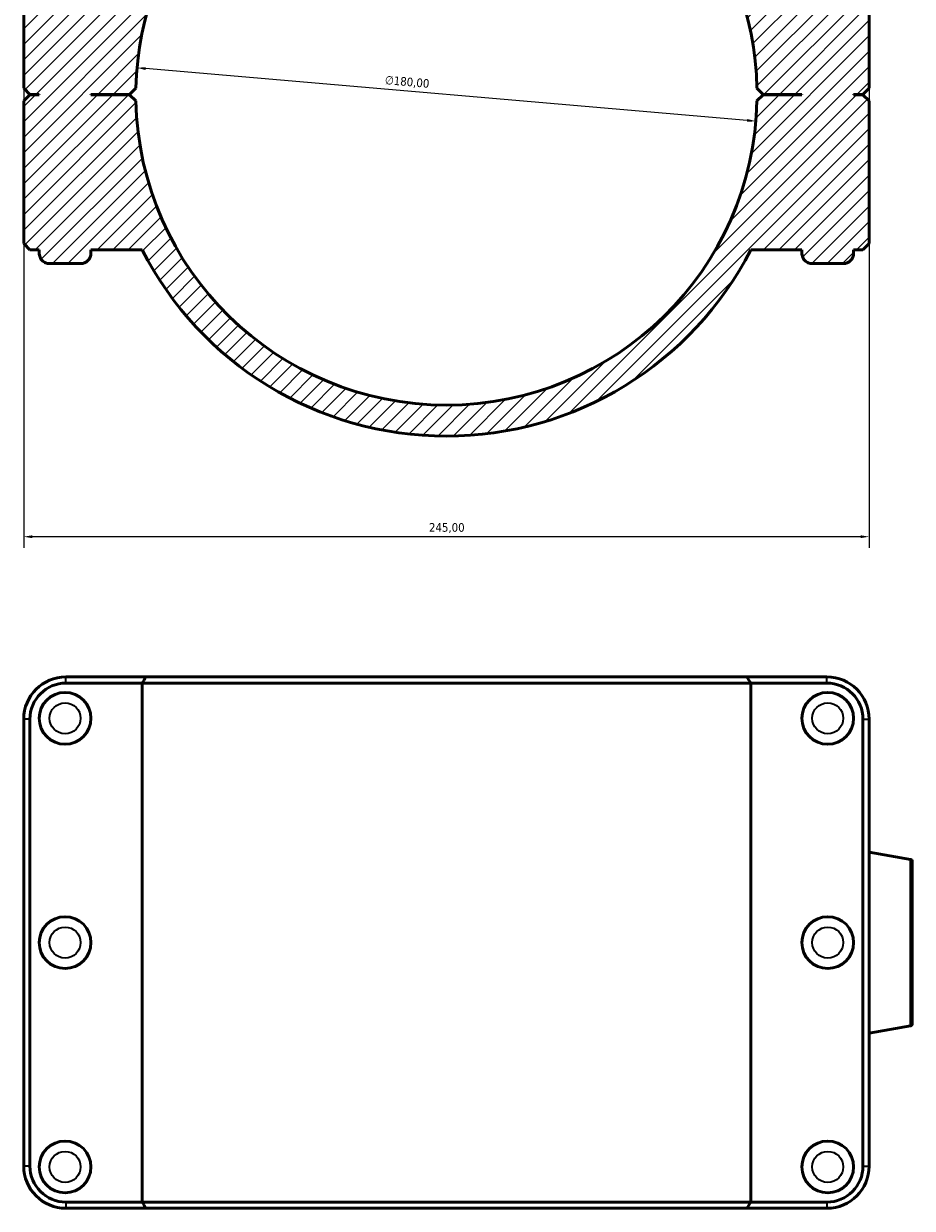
# Model space of a CAD drawing. Header units: millimetres. Extents: x 0 to 1062, y -44 to 1487.
# Tile 6 of 8: x 337 to 594, y 785 to 1128. Entities that reach past the tile are written whole.
import ezdxf

# ---------------------------------------------------------------- set-up
doc = ezdxf.new("R2010")
doc.units = ezdxf.units.MM
for name, color, linetype, lineweight in [('Dimension (ISO)', 7, 'Continuous', 25), ('Hatch (ISO)', 7, 'Continuous', 18), ('Visible (ISO)', 7, 'Continuous', 50), ('Visible Narrow (ISO)', 7, 'Continuous', 35)]:
    doc.layers.add(name, color=color, linetype=linetype, lineweight=lineweight)
doc.styles.add('Note Text (ISO)', font='tahoma.ttf')
doc.dimstyles.new('Default (ISO)', dxfattribs={"dimtxt": 2.5, "dimasz": 2.5, "dimexe": 3.175, "dimexo": 0, "dimgap": 0.762, "dimtad": 1, "dimrnd": 1e-08, "dimzin": 0, "dimtxsty": 'Note Text (ISO)', "dimcen": 0.09, "dimdle": 10, "dimclrd": 256, "dimclre": 256, "dimclrt": 232, "dimazin": 0, "dimtfac": 1.40208, "dimtmove": 0, "dimatfit": 3, "dimfxl": 1, "dimtolj": 1, "dimtzin": 0, "dimlwd": -1, "dimlwe": -1, "dimarcsym": 0})

# ---------------------------------------------------------------- blocks, each defined once
blk = doc.blocks.new('*D7')
at = {"layer": 'Defpoints', "color": 0, "transparency": 16777216}
for p in [(369.36, 1115.51), (548.7, 1100.05)]:
    blk.add_point(p, dxfattribs=at)
at = {"layer": 'Dimension (ISO)', "transparency": 16777216}
blk.add_line((546.21, 1100.26), (371.85, 1115.29), dxfattribs=at)
blk.add_arc((459.03, 1107.78), 90, 100.24, 177.0945, dxfattribs=at)
for points in [[(371.89, 1115.71), (371.82, 1114.88), (369.36, 1115.51)], [(546.25, 1100.68), (546.17, 1099.85), (548.7, 1100.05)]]:
    blk.add_solid(points, dxfattribs=at)
at = {"layer": 'Dimension (ISO)', "color": 232, "true_color": 0xca0064, "transparency": 16777216, "insert": (441.34, 1113.29), "char_height": 2.5, "attachment_point": 1, "rotation": 355.0733, "style": 'Note Text (ISO)'}
blk.add_mtext('\\A1;∅180,00', dxfattribs=at)
blk = doc.blocks.new('*D13')
at = {"layer": 'Defpoints', "color": 0, "transparency": 16777216}
for p in [(336.53, 1109.63), (581.53, 1109.63), (336.53, 979.63)]:
    blk.add_point(p, dxfattribs=at)
at = {"layer": 'Dimension (ISO)', "transparency": 16777216}
for p, q in [((336.53, 1109.63), (336.53, 976.45)), ((581.53, 1109.63), (581.53, 976.45)), ((579.03, 979.63), (339.03, 979.63))]:
    blk.add_line(p, q, dxfattribs=at)
for points in [[(339.03, 980.05), (339.03, 979.21), (336.53, 979.63)], [(579.03, 980.05), (579.03, 979.21), (581.53, 979.63)]]:
    blk.add_solid(points, dxfattribs=at)
at = {"layer": 'Dimension (ISO)', "color": 232, "true_color": 0xca0064, "transparency": 16777216, "insert": (453.98, 983.57), "char_height": 2.5, "attachment_point": 1, "style": 'Note Text (ISO)'}
blk.add_mtext('\\A1;245,00', dxfattribs=at)

msp = doc.modelspace()

# ---------------------------------------------------------------- hatches: boundary and pattern name
at = {"layer": 'Hatch (ISO)'}
h = msp.add_hatch(dxfattribs=at)
h.set_pattern_fill('ANSI31', color=256, scale=25.4, style=0)
h.set_pattern_definition([(45, (0, 0), (-2.245064, 2.245064), [])])
edge = h.paths.add_edge_path()
edge.add_line((435.512, 1234.78), (433.712, 1232.98))
edge.add_line((433.712, 1232.98), (433.712, 1203.488))
edge.add_ellipse((459.031, 1107.78), major_axis=(-25.319, 95.708), ratio=1, start_angle=0, end_angle=48.14657)
edge.add_line((370.85, 1152.78), (357.191, 1152.78))
edge.add_line((357.191, 1152.78), (357.191, 1157.78))
edge.add_line((357.191, 1157.78), (353.531, 1157.78))
edge.add_line((353.531, 1157.78), (353.531, 1158.98))
edge.add_line((353.531, 1158.98), (351.731, 1160.78))
edge.add_line((351.731, 1160.78), (345.332, 1160.78))
edge.add_line((345.332, 1160.78), (343.531, 1158.98))
edge.add_line((343.531, 1158.98), (343.531, 1157.78))
edge.add_line((343.531, 1157.78), (339.924, 1157.78))
edge.add_line((339.924, 1157.78), (339.924, 1152.78))
edge.add_line((339.924, 1152.78), (338.331, 1152.78))
edge.add_line((338.331, 1152.78), (336.531, 1150.98))
edge.add_line((336.531, 1150.98), (336.531, 1109.63))
edge.add_line((336.531, 1109.63), (338.331, 1107.83))
edge.add_line((338.331, 1107.83), (341.031, 1107.83))
edge.add_line((341.031, 1107.83), (341.031, 1107.73))
edge.add_line((341.031, 1107.73), (338.331, 1107.73))
edge.add_line((338.331, 1107.73), (336.531, 1105.93))
edge.add_line((336.531, 1105.93), (336.531, 1064.58))
edge.add_line((336.531, 1064.58), (338.331, 1062.78))
edge.add_line((338.331, 1062.78), (341.031, 1062.78))
edge.add_line((341.031, 1062.78), (341.031, 1061.78))
edge.add_spline(control_points=[(341.031, 1061.78), (341.031, 1061.41), (341.118, 1060.974), (341.401, 1060.29), (341.648, 1059.92), (342.172, 1059.397), (342.541, 1059.15), (343.225, 1058.867), (343.661, 1058.78), (344.031, 1058.78)], knot_values=[0, 0, 0, 0, 0.1110712, 0.1110712, 0.2221435, 0.2221435, 0.3332179, 0.3332179, 0.4442964, 0.4442964, 0.4442964, 0.4442964], degree=3, periodic=0)
edge.add_line((344.031, 1058.78), (353.031, 1058.78))
edge.add_spline(control_points=[(353.031, 1058.78), (353.401, 1058.78), (353.837, 1058.867), (354.521, 1059.15), (354.891, 1059.397), (355.414, 1059.92), (355.661, 1060.29), (355.944, 1060.974), (356.031, 1061.41), (356.031, 1061.78)], knot_values=[-0.4442964, -0.4442964, -0.4442964, -0.4442964, -0.3332179, -0.3332179, -0.2221435, -0.2221435, -0.1110712, -0.1110712, 0, 0, 0, 0], degree=3, periodic=0)
edge.add_line((356.031, 1061.78), (356.031, 1062.78))
edge.add_line((356.031, 1062.78), (370.85, 1062.78))
edge.add_ellipse((459.031, 1107.78), major_axis=(-88.182, -45), ratio=1, start_angle=0, end_angle=125.92862)
edge.add_line((547.213, 1062.78), (562.031, 1062.78))
edge.add_line((562.031, 1062.78), (562.031, 1061.78))
edge.add_spline(control_points=[(562.031, 1061.78), (562.031, 1061.41), (562.118, 1060.974), (562.401, 1060.29), (562.648, 1059.92), (563.172, 1059.397), (563.541, 1059.15), (564.225, 1058.867), (564.661, 1058.78), (565.031, 1058.78)], knot_values=[0, 0, 0, 0, 0.1110712, 0.1110712, 0.2221435, 0.2221435, 0.3332179, 0.3332179, 0.4442964, 0.4442964, 0.4442964, 0.4442964], degree=3, periodic=0)
edge.add_line((565.031, 1058.78), (574.031, 1058.78))
edge.add_spline(control_points=[(574.031, 1058.78), (574.401, 1058.78), (574.837, 1058.867), (575.521, 1059.15), (575.891, 1059.397), (576.414, 1059.92), (576.661, 1060.29), (576.944, 1060.974), (577.031, 1061.41), (577.031, 1061.78)], knot_values=[-0.4442964, -0.4442964, -0.4442964, -0.4442964, -0.3332179, -0.3332179, -0.2221435, -0.2221435, -0.1110712, -0.1110712, 0, 0, 0, 0], degree=3, periodic=0)
edge.add_line((577.031, 1061.78), (577.031, 1062.78))
edge.add_line((577.031, 1062.78), (579.731, 1062.78))
edge.add_line((579.731, 1062.78), (581.531, 1064.58))
edge.add_line((581.531, 1064.58), (581.531, 1105.93))
edge.add_line((581.531, 1105.93), (579.731, 1107.73))
edge.add_line((579.731, 1107.73), (577.031, 1107.73))
edge.add_line((577.031, 1107.73), (577.031, 1107.83))
edge.add_line((577.031, 1107.83), (579.731, 1107.83))
edge.add_line((579.731, 1107.83), (581.531, 1109.63))
edge.add_line((581.531, 1109.63), (581.531, 1150.98))
edge.add_line((581.531, 1150.98), (579.731, 1152.78))
edge.add_line((579.731, 1152.78), (578.138, 1152.78))
edge.add_line((578.138, 1152.78), (578.138, 1157.78))
edge.add_line((578.138, 1157.78), (574.531, 1157.78))
edge.add_line((574.531, 1157.78), (574.531, 1158.98))
edge.add_line((574.531, 1158.98), (572.731, 1160.78))
edge.add_line((572.731, 1160.78), (566.332, 1160.78))
edge.add_line((566.332, 1160.78), (564.531, 1158.98))
edge.add_line((564.531, 1158.98), (564.531, 1157.78))
edge.add_line((564.531, 1157.78), (560.871, 1157.78))
edge.add_line((560.871, 1157.78), (560.871, 1152.78))
edge.add_line((560.871, 1152.78), (547.213, 1152.78))
edge.add_ellipse((459.031, 1107.78), major_axis=(88.182, 45), ratio=1, start_angle=0, end_angle=48.14657)
edge.add_line((484.35, 1203.488), (484.35, 1232.98))
edge.add_line((484.35, 1232.98), (482.55, 1234.78))
edge.add_line((482.55, 1234.78), (478.507, 1234.78))
edge.add_line((478.507, 1234.78), (478.507, 1234.88))
edge.add_line((478.507, 1234.88), (484.35, 1234.88))
edge.add_line((484.35, 1234.88), (484.35, 1238.58))
edge.add_line((484.35, 1238.58), (515.531, 1238.58))
edge.add_line((515.531, 1238.58), (520.331, 1233.78))
edge.add_line((520.331, 1233.78), (517.903, 1233.78))
edge.add_line((517.903, 1233.78), (517.903, 1229.62))
edge.add_spline(control_points=[(517.903, 1229.62), (517.903, 1229.541), (517.921, 1229.448), (517.982, 1229.302), (518.034, 1229.223), (518.146, 1229.111), (518.225, 1229.059), (518.371, 1228.998), (518.464, 1228.98), (518.543, 1228.98)], knot_values=[-0.0947817, -0.0947817, -0.0947817, -0.0947817, -0.0710862, -0.0710862, -0.0473908, -0.0473908, -0.0236954, -0.0236954, 0, 0, 0, 0], degree=3, periodic=0)
edge.add_line((518.543, 1228.98), (519.191, 1228.98))
edge.add_spline(control_points=[(519.191, 1228.98), (519.27, 1228.98), (519.363, 1228.998), (519.509, 1229.059), (519.588, 1229.111), (519.7, 1229.223), (519.752, 1229.302), (519.813, 1229.448), (519.831, 1229.541), (519.831, 1229.62)], knot_values=[0, 0, 0, 0, 0.0236954, 0.0236954, 0.0473908, 0.0473908, 0.0710862, 0.0710862, 0.0947817, 0.0947817, 0.0947817, 0.0947817], degree=3, periodic=0)
edge.add_line((519.831, 1229.62), (519.831, 1232.18))
edge.add_line((519.831, 1232.18), (526.531, 1232.18))
edge.add_line((526.531, 1232.18), (526.531, 1225.78))
edge.add_line((526.531, 1225.78), (529.731, 1225.78))
edge.add_line((529.731, 1225.78), (529.731, 1228.02))
edge.add_line((529.731, 1228.02), (566.668, 1228.02))
edge.add_line((566.668, 1228.02), (567.031, 1229.019))
edge.add_line((567.031, 1229.019), (593.502, 1233.687))
edge.add_spline(control_points=[(593.502, 1233.687), (593.549, 1233.695), (593.596, 1233.709), (593.709, 1233.756), (593.788, 1233.809), (593.9, 1233.92), (593.952, 1233.999), (594.013, 1234.145), (594.031, 1234.238), (594.031, 1234.317)], knot_values=[0.0105681, 0.0105681, 0.0105681, 0.0105681, 0.0236954, 0.0236954, 0.0473908, 0.0473908, 0.0710862, 0.0710862, 0.0947817, 0.0947817, 0.0947817, 0.0947817], degree=3, periodic=0)
edge.add_line((594.031, 1234.317), (594.031, 1241.78))
edge.add_line((594.031, 1241.78), (582.781, 1239.796))
edge.add_line((582.781, 1239.796), (582.781, 1241.78))
edge.add_line((582.781, 1241.78), (527.031, 1241.78))
edge.add_line((527.031, 1241.78), (527.031, 1244.98))
edge.add_line((527.031, 1244.98), (459.031, 1244.98))
edge.add_line((459.031, 1244.98), (459.031, 1238.58))
edge.add_line((459.031, 1238.58), (475.031, 1238.58))
edge.add_line((475.031, 1238.58), (475.031, 1196.346))
edge.add_ellipse((459.031, 1107.78), major_axis=(16, 88.566), ratio=1, start_angle=281.41807, end_angle=360, ccw=False)
edge.add_line((549.012, 1109.63), (550.831, 1107.83))
edge.add_line((550.831, 1107.83), (562.031, 1107.83))
edge.add_line((562.031, 1107.83), (562.031, 1107.73))
edge.add_line((562.031, 1107.73), (550.831, 1107.73))
edge.add_line((550.831, 1107.73), (549.012, 1105.93))
edge.add_ellipse((459.031, 1107.78), major_axis=(89.981, -1.85), ratio=1, start_angle=182.35553, end_angle=360, ccw=False)
edge.add_line((369.05, 1105.93), (367.231, 1107.73))
edge.add_line((367.231, 1107.73), (356.031, 1107.73))
edge.add_line((356.031, 1107.73), (356.031, 1107.83))
edge.add_line((356.031, 1107.83), (367.231, 1107.83))
edge.add_line((367.231, 1107.83), (369.05, 1109.63))
edge.add_ellipse((459.031, 1107.78), major_axis=(-89.981, 1.85), ratio=1, start_angle=281.41807, end_angle=360, ccw=False)
edge.add_line((443.031, 1196.346), (443.031, 1382.523))
edge.add_line((443.031, 1382.523), (475.031, 1382.523))
edge.add_line((475.031, 1382.523), (475.031, 1276.98))
edge.add_line((475.031, 1276.98), (459.031, 1276.98))
edge.add_line((459.031, 1276.98), (459.031, 1270.58))
edge.add_line((459.031, 1270.58), (527.031, 1270.58))
edge.add_line((527.031, 1270.58), (527.031, 1273.78))
edge.add_line((527.031, 1273.78), (582.781, 1273.78))
edge.add_line((582.781, 1273.78), (582.781, 1275.763))
edge.add_line((582.781, 1275.763), (594.031, 1273.78))
edge.add_line((594.031, 1273.78), (594.031, 1281.243))
edge.add_spline(control_points=[(594.031, 1281.243), (594.031, 1281.322), (594.013, 1281.415), (593.952, 1281.561), (593.9, 1281.639), (593.788, 1281.751), (593.709, 1281.804), (593.596, 1281.851), (593.549, 1281.865), (593.502, 1281.873)], knot_values=[0.2843451, 0.2843451, 0.2843451, 0.2843451, 0.3080406, 0.3080406, 0.331736, 0.331736, 0.3554314, 0.3554314, 0.3685587, 0.3685587, 0.3685587, 0.3685587], degree=3, periodic=0)
edge.add_line((593.502, 1281.873), (567.031, 1286.541))
edge.add_line((567.031, 1286.541), (566.668, 1287.54))
edge.add_line((566.668, 1287.54), (529.731, 1287.54))
edge.add_line((529.731, 1287.54), (529.731, 1289.78))
edge.add_line((529.731, 1289.78), (526.531, 1289.78))
edge.add_line((526.531, 1289.78), (526.531, 1283.38))
edge.add_line((526.531, 1283.38), (519.831, 1283.38))
edge.add_line((519.831, 1283.38), (519.831, 1285.94))
edge.add_spline(control_points=[(519.831, 1285.94), (519.831, 1286.019), (519.813, 1286.112), (519.752, 1286.258), (519.7, 1286.336), (519.588, 1286.448), (519.509, 1286.501), (519.363, 1286.561), (519.27, 1286.58), (519.191, 1286.58)], knot_values=[-0.0947817, -0.0947817, -0.0947817, -0.0947817, -0.0710862, -0.0710862, -0.0473908, -0.0473908, -0.0236954, -0.0236954, 0, 0, 0, 0], degree=3, periodic=0)
edge.add_line((519.191, 1286.58), (518.543, 1286.58))
edge.add_spline(control_points=[(518.543, 1286.58), (518.464, 1286.58), (518.371, 1286.561), (518.225, 1286.501), (518.146, 1286.448), (518.034, 1286.336), (517.982, 1286.258), (517.921, 1286.112), (517.903, 1286.019), (517.903, 1285.94)], knot_values=[0, 0, 0, 0, 0.0236954, 0.0236954, 0.0473908, 0.0473908, 0.0710862, 0.0710862, 0.0947817, 0.0947817, 0.0947817, 0.0947817], degree=3, periodic=0)
edge.add_line((517.903, 1285.94), (517.903, 1281.78))
edge.add_line((517.903, 1281.78), (520.331, 1281.78))
edge.add_line((520.331, 1281.78), (515.531, 1276.98))
edge.add_line((515.531, 1276.98), (482.402, 1276.98))
edge.add_line((482.402, 1276.98), (482.402, 1296.099))
edge.add_line((482.402, 1296.099), (492.14, 1305.837))
edge.add_line((492.14, 1305.837), (492.14, 1344.18))
edge.add_line((492.14, 1344.18), (497.983, 1344.18))
edge.add_line((497.983, 1344.18), (497.983, 1382.523))
edge.add_spline(control_points=[(497.983, 1382.523), (497.983, 1384.674), (497.771, 1387.023), (496.856, 1391.623), (496.153, 1393.875), (494.507, 1397.849), (493.412, 1399.938), (490.806, 1403.838), (489.295, 1405.649), (486.253, 1408.691), (484.442, 1410.202), (480.542, 1412.808), (478.453, 1413.903), (474.478, 1415.55), (472.227, 1416.253), (467.626, 1417.168), (465.277, 1417.38), (463.126, 1417.38)], knot_values=[5.5469946, 5.5469946, 5.5469946, 5.5469946, 6.1922701, 6.1922701, 6.8375455, 6.8375455, 7.4828212, 7.4828212, 8.1280969, 8.1280969, 8.7733733, 8.7733733, 9.4186496, 9.4186496, 10.0639389, 10.0639389, 10.7092281, 10.7092281, 10.7092281, 10.7092281], degree=3, periodic=0)
edge.add_line((463.126, 1417.38), (463.126, 1440.78))
edge.add_spline(control_points=[(463.126, 1440.78), (463.126, 1440.903), (463.097, 1441.048), (463.002, 1441.277), (462.92, 1441.4), (462.746, 1441.574), (462.622, 1441.656), (462.394, 1441.751), (462.249, 1441.78), (462.126, 1441.78)], knot_values=[0, 0, 0, 0, 0.0370232, 0.0370232, 0.0740475, 0.0740475, 0.1110738, 0.1110738, 0.1481028, 0.1481028, 0.1481028, 0.1481028], degree=3, periodic=0)
edge.add_line((462.126, 1441.78), (455.937, 1441.78))
edge.add_spline(control_points=[(455.937, 1441.78), (455.813, 1441.78), (455.668, 1441.751), (455.44, 1441.656), (455.317, 1441.574), (455.142, 1441.4), (455.06, 1441.277), (454.966, 1441.048), (454.937, 1440.903), (454.937, 1440.78)], knot_values=[-0.1481028, -0.1481028, -0.1481028, -0.1481028, -0.1110738, -0.1110738, -0.0740475, -0.0740475, -0.0370232, -0.0370232, 0, 0, 0, 0], degree=3, periodic=0)
edge.add_line((454.937, 1440.78), (454.937, 1417.38))
edge.add_spline(control_points=[(454.937, 1417.38), (452.786, 1417.38), (450.437, 1417.168), (445.836, 1416.253), (443.584, 1415.55), (439.61, 1413.903), (437.521, 1412.808), (433.621, 1410.202), (431.81, 1408.691), (428.768, 1405.649), (427.257, 1403.838), (424.651, 1399.938), (423.556, 1397.849), (421.909, 1393.875), (421.207, 1391.623), (420.291, 1387.023), (420.079, 1384.674), (420.079, 1382.523)], knot_values=[11.4787503, 11.4787503, 11.4787503, 11.4787503, 12.1240395, 12.1240395, 12.7693288, 12.7693288, 13.4146051, 13.4146051, 14.0598815, 14.0598815, 14.7051572, 14.7051572, 15.3504328, 15.3504328, 15.9957083, 15.9957083, 16.6409838, 16.6409838, 16.6409838, 16.6409838], degree=3, periodic=0)
edge.add_line((420.079, 1382.523), (420.079, 1344.18))
edge.add_line((420.079, 1344.18), (425.922, 1344.18))
edge.add_line((425.922, 1344.18), (425.922, 1305.837))
edge.add_line((425.922, 1305.837), (435.66, 1296.099))
edge.add_line((435.66, 1296.099), (435.66, 1239.38))
edge.add_line((435.66, 1239.38), (433.712, 1239.38))
edge.add_line((433.712, 1239.38), (433.712, 1234.88))
edge.add_line((433.712, 1234.88), (439.555, 1234.88))
edge.add_line((439.555, 1234.88), (439.555, 1234.78))
edge.add_line((439.555, 1234.78), (435.512, 1234.78))

# ---------------------------------------------------------------- linework, layer by layer
at = {"layer": 'Visible (ISO)'}
for p, q in [((336.531, 1150.98), (336.531, 1109.63)), ((581.531, 1109.63), (581.531, 1150.98)), ((336.531, 1109.63), (338.331, 1107.83)), ((367.231, 1107.83), (369.05, 1109.63)), ((549.012, 1109.63), (550.831, 1107.83)), ((579.731, 1107.83), (581.531, 1109.63)), ((338.331, 1107.73), (336.531, 1105.93)), ((336.531, 1105.93), (336.531, 1064.58)), ((338.331, 1107.83), (341.031, 1107.83)), ((341.031, 1107.73), (338.331, 1107.73)), ((341.031, 1107.83), (341.031, 1107.73)), ((341.031, 1107.73), (341.031, 1107.83)), ((356.031, 1107.73), (356.031, 1107.83)), ((356.031, 1107.83), (367.231, 1107.83)), ((356.031, 1107.73), (356.031, 1107.83)), ((367.231, 1107.73), (356.031, 1107.73)), ((369.05, 1105.93), (367.231, 1107.73)), ((550.831, 1107.73), (549.012, 1105.93)), ((550.831, 1107.83), (562.031, 1107.83)), ((562.031, 1107.73), (550.831, 1107.73)), ((562.031, 1107.83), (562.031, 1107.73)), ((562.031, 1107.83), (562.031, 1107.73)), ((577.031, 1107.73), (577.031, 1107.83)), ((577.031, 1107.83), (579.731, 1107.83)), ((577.031, 1107.83), (577.031, 1107.73)), ((579.731, 1107.73), (577.031, 1107.73)), ((581.531, 1105.93), (579.731, 1107.73)), ((581.531, 1064.58), (581.531, 1105.93)), ((336.531, 1064.58), (338.331, 1062.78)), ((579.731, 1062.78), (581.531, 1064.58)), ((338.331, 1062.78), (341.031, 1062.78)), ((341.031, 1062.78), (341.031, 1061.78)), ((341.031, 1061.78), (341.031, 1062.78)), ((356.031, 1061.78), (356.031, 1062.78)), ((356.031, 1062.78), (370.85, 1062.78)), ((356.031, 1061.78), (356.031, 1062.78)), ((547.213, 1062.78), (562.031, 1062.78)), ((562.031, 1062.78), (562.031, 1061.78)), ((562.031, 1062.78), (562.031, 1061.78)), ((577.031, 1061.78), (577.031, 1062.78)), ((577.031, 1062.78), (579.731, 1062.78)), ((577.031, 1062.78), (577.031, 1061.78)), ((344.031, 1058.78), (353.031, 1058.78)), ((565.031, 1058.78), (574.031, 1058.78)), ((371.959, 939.001), (348.781, 939.001)), ((371.959, 939.001), (546.104, 939.001)), ((569.281, 939.001), (546.104, 939.001)), ((348.781, 937.201), (370.85, 937.201)), ((547.213, 937.201), (370.85, 937.201)), ((370.85, 786.801), (370.85, 937.201)), ((547.213, 937.201), (569.281, 937.201)), ((547.213, 786.801), (547.213, 937.201)), ((336.531, 926.751), (336.531, 797.251)), ((338.331, 797.251), (338.331, 926.751)), ((579.731, 926.751), (579.731, 797.251)), ((581.531, 797.251), (581.531, 926.751)), ((593.502, 886.094), (581.531, 888.205)), ((594.031, 885.464), (594.031, 838.538)), ((593.502, 837.908), (581.531, 835.797)), ((370.85, 786.801), (348.781, 786.801)), ((370.85, 786.801), (547.213, 786.801)), ((569.281, 786.801), (547.213, 786.801)), ((348.781, 785.001), (371.959, 785.001)), ((546.104, 785.001), (371.959, 785.001)), ((546.104, 785.001), (569.281, 785.001))]:
    msp.add_line(p, q, dxfattribs=at)
for centre in [(348.531, 927.001), (569.531, 927.001), (348.531, 862.001), (569.531, 862.001), (348.531, 797.001), (569.531, 797.001)]:
    msp.add_circle(centre, 7.5, dxfattribs=at)
for centre, radius, start, end in [((459.031, 1107.78), 90, 100.2403, 178.82223), ((459.031, 1107.78), 90, 1.17777, 79.7597), ((459.031, 1107.78), 90, 181.17777, 358.82223), ((344.031, 1061.78), 3, 180, 270), ((353.031, 1061.78), 3, 270, 0), ((459.031, 1107.78), 99, 207.03569, 332.96431), ((565.031, 1061.78), 3, 180, 270), ((574.031, 1061.78), 3, 270, 0), ((348.781, 926.751), 12.25, 90, 180), ((569.281, 926.751), 12.25, 0, 90), ((348.781, 926.751), 10.45, 90, 180), ((569.281, 926.751), 10.45, 0, 90), ((593.391, 885.464), 0.64, 0, 80), ((593.391, 838.538), 0.64, 280, 0), ((348.781, 797.251), 12.25, 180, 270), ((348.781, 797.251), 10.45, 180, 270), ((569.281, 797.251), 12.25, 270, 0), ((569.281, 797.251), 10.45, 270, 0)]:
    msp.add_arc(centre, radius, start, end, dxfattribs=at)
for points, knots in [([(341.031, 1061.78), (341.031, 1061.41), (341.118, 1060.974), (341.401, 1060.29), (341.648, 1059.92), (342.172, 1059.397), (342.541, 1059.15), (343.225, 1058.867), (343.661, 1058.78), (344.031, 1058.78)], [0, 0, 0, 0, 0.11107122, 0.11107122, 0.22214353, 0.22214353, 0.33321793, 0.33321793, 0.44429636, 0.44429636, 0.44429636, 0.44429636]), ([(353.031, 1058.78), (353.401, 1058.78), (353.837, 1058.867), (354.521, 1059.15), (354.891, 1059.397), (355.414, 1059.92), (355.661, 1060.29), (355.944, 1060.974), (356.031, 1061.41), (356.031, 1061.78)], [-0.44429636, -0.44429636, -0.44429636, -0.44429636, -0.33321793, -0.33321793, -0.22214353, -0.22214353, -0.11107122, -0.11107122, 0, 0, 0, 0]), ([(562.031, 1061.78), (562.031, 1061.41), (562.118, 1060.974), (562.401, 1060.29), (562.648, 1059.92), (563.172, 1059.397), (563.541, 1059.15), (564.225, 1058.867), (564.661, 1058.78), (565.031, 1058.78)], [0, 0, 0, 0, 0.11107122, 0.11107122, 0.22214353, 0.22214353, 0.33321793, 0.33321793, 0.44429636, 0.44429636, 0.44429636, 0.44429636]), ([(574.031, 1058.78), (574.401, 1058.78), (574.837, 1058.867), (575.521, 1059.15), (575.891, 1059.397), (576.414, 1059.92), (576.661, 1060.29), (576.944, 1060.974), (577.031, 1061.41), (577.031, 1061.78)], [-0.44429636, -0.44429636, -0.44429636, -0.44429636, -0.33321793, -0.33321793, -0.22214353, -0.22214353, -0.11107122, -0.11107122, 0, 0, 0, 0])]:
    msp.add_open_spline(points, degree=3, knots=knots, dxfattribs=at)
for points in [[(371.959, 939.001), (371.587, 938.401), (371.217, 937.801), (370.85, 937.201)], [(546.104, 939.001), (546.475, 938.401), (546.845, 937.801), (547.213, 937.201)], [(371.959, 785.001), (371.587, 785.6), (371.217, 786.2), (370.85, 786.801)], [(546.104, 785.001), (546.475, 785.6), (546.845, 786.2), (547.213, 786.801)]]:
    msp.add_open_spline(points, degree=3, dxfattribs=at)
at = {"layer": 'Visible Narrow (ISO)'}
for p, q in [((348.781, 937.291), (348.781, 938.911)), ((569.281, 937.291), (569.281, 938.911)), ((338.241, 926.751), (336.621, 926.751)), ((579.821, 926.751), (581.441, 926.751)), ((593.502, 838.204), (593.502, 885.797)), ((338.241, 797.251), (336.621, 797.251)), ((579.821, 797.251), (581.441, 797.251)), ((348.781, 786.711), (348.781, 785.091)), ((569.281, 786.711), (569.281, 785.091))]:
    msp.add_line(p, q, dxfattribs=at)
for centre in [(348.531, 927.001), (569.531, 927.001), (348.531, 862.001), (569.531, 862.001), (348.531, 797.001), (569.531, 797.001)]:
    msp.add_circle(centre, 4.5, dxfattribs=at)

# ---------------------------------------------------------------- dimensions: what is measured, and where the dimension line sits
at = {"layer": 'Dimension (ISO)'}
dim = msp.add_diameter_dim_2p(p1=(548.701, 1100.047), p2=(369.361, 1115.507), dimstyle='Default (ISO)', override={"dimdec": 2, "dimlfac": 0.999969, "dimtp": 0, "dimtm": 0, "dimtdec": 2, "dimatfit": 2}, dxfattribs=at)
dim.commit()
dim.dimension.update_dxf_attribs({"geometry": '*D7', "text_midpoint": (447.41, 1108.779), "dimtype": 163})
dim = msp.add_linear_dim(base=(336.531, 979.63), p1=(581.531, 1109.63), p2=(336.531, 1109.63), dimstyle='Default (ISO)', override={"dimdec": 2, "dimtp": 0, "dimtm": 0, "dimtdec": 2, "dimtofl": 0, "dimatfit": 1}, dxfattribs=at)
dim.commit()
dim.dimension.update_dxf_attribs({"geometry": '*D13', "text_midpoint": (459.031, 979.63), "dimtype": 160})

doc.saveas('drawing.dxf')
